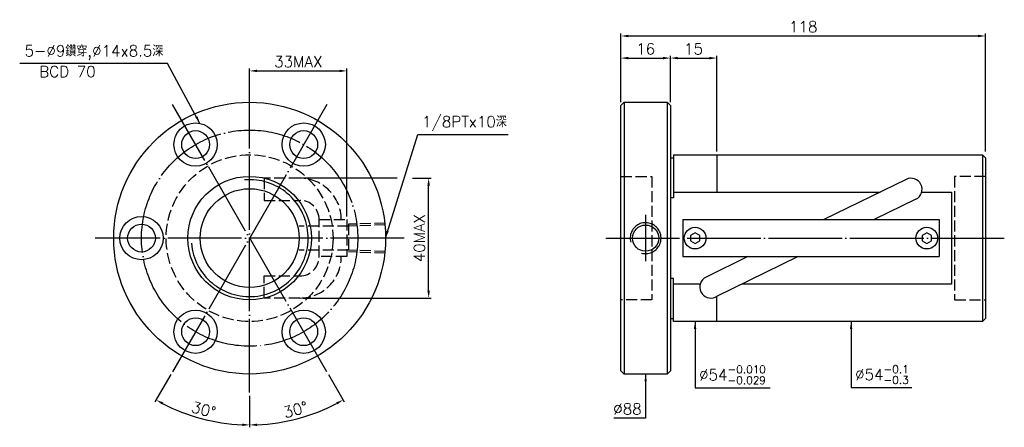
# Model space of a CAD drawing. Header units: millimetres. Extents: x -95 to 224, y 139 to 271.
import ezdxf
from ezdxf.enums import TextEntityAlignment as Align

# ---------------------------------------------------------------- set-up
doc = ezdxf.new("R2010")
doc.units = ezdxf.units.MM
doc.header["$LTSCALE"] = 1.192405
for name, pattern in [('CENTER', [22, 20, -1, 0, -1]), ('DASHED', [4, 3, -1]), ('THIN', [200000, 200000, 0])]:
    doc.linetypes.add(name, pattern=pattern)
for name, color, linetype in [('NT', 7, 'Continuous'), ('NT-DIM', 2, 'Continuous'), ('SH', 7, 'Continuous')]:
    doc.layers.add(name, color=color, linetype=linetype)
doc.styles.get("Standard").update_dxf_attribs({"font": 'simplex.shx', "bigfont": 'chineset.shx'})
doc.dimstyles.new('ISO-25', dxfattribs={"dimscale": 1.192405, "dimtxt": 3, "dimasz": 2, "dimexe": 0.646, "dimexo": 0.862, "dimgap": 1, "dimtad": 1, "dimdec": 3, "dimdsep": 46, "dimtxsty": 'Standard', "dimcen": 1.5, "dimclrd": 256, "dimclre": 256, "dimclrt": 256, "dimazin": 2, "dimtfac": 1, "dimtdec": 3, "dimtmove": 0, "dimatfit": 3, "dimfxl": 0, "dimtolj": 1, "dimlwd": -1, "dimlwe": -1, "dimarcsym": 0})

# ---------------------------------------------------------------- blocks, each defined once
blk = doc.blocks.new('*D12')
at = {"layer": 'Defpoints', "color": 0}
for p in [(218, 265.46), (100, 243), (218, 227)]:
    blk.add_point(p, dxfattribs=at)
at = {"layer": 'NT-DIM'}
for p, q in [((100, 244.03), (100, 266.23)), ((102.38, 265.46), (215.62, 265.46)), ((218, 228.03), (218, 266.23))]:
    blk.add_line(p, q, dxfattribs=at)
for points in [[(102.38, 265.86), (102.38, 265.07), (100, 265.46)], [(215.62, 265.86), (215.62, 265.07), (218, 265.46)]]:
    blk.add_solid(points, dxfattribs=at)
at = {"layer": 'NT-DIM', "insert": (159, 268.44), "char_height": 3.577, "attachment_point": 5}
blk.add_mtext('\\A1;118', dxfattribs=at)
blk = doc.blocks.new('*D14')
at = {"layer": 'Defpoints', "color": 0}
for p in [(116, 258.31), (100, 244), (116, 244)]:
    blk.add_point(p, dxfattribs=at)
at = {"layer": 'NT-DIM'}
for p, q in [((100, 245.03), (100, 259.08)), ((102.38, 258.31), (113.62, 258.31)), ((116, 245.03), (116, 259.08))]:
    blk.add_line(p, q, dxfattribs=at)
for points in [[(102.38, 258.71), (102.38, 257.91), (100, 258.31)], [(113.62, 258.71), (113.62, 257.91), (116, 258.31)]]:
    blk.add_solid(points, dxfattribs=at)
at = {"layer": 'NT-DIM', "insert": (108, 261.29), "char_height": 3.577, "attachment_point": 5}
blk.add_mtext('\\A1;16', dxfattribs=at)
blk = doc.blocks.new('*D16')
at = {"layer": 'Defpoints', "color": 0}
for p in [(11.33, 254.15), (-20.17, 247), (11.33, 206)]:
    blk.add_point(p, dxfattribs=at)
at = {"layer": 'NT-DIM'}
for p, q in [((-20.17, 248.03), (-20.17, 254.92)), ((-17.78, 254.15), (8.95, 254.15)), ((11.33, 207.03), (11.33, 254.92))]:
    blk.add_line(p, q, dxfattribs=at)
for points in [[(-17.78, 254.55), (-17.78, 253.76), (-20.17, 254.15)], [(8.95, 254.55), (8.95, 253.76), (11.33, 254.15)]]:
    blk.add_solid(points, dxfattribs=at)
at = {"layer": 'NT-DIM', "insert": (-4.42, 257.14), "char_height": 3.577, "attachment_point": 5}
blk.add_mtext('\\A1;33MAX', dxfattribs=at)
blk = doc.blocks.new('*D17')
at = {"layer": 'Defpoints', "color": 0}
for p in [(-3.91, 219.4), (37.77, 219.4), (-3.91, 180.6)]:
    blk.add_point(p, dxfattribs=at)
at = {"layer": 'NT-DIM'}
for p, q in [((37.77, 182.98), (37.77, 217.02)), ((-2.88, 180.6), (38.54, 180.6))]:
    blk.add_line(p, q, dxfattribs=at)
for points in [[(37.37, 217.02), (38.16, 217.02), (37.77, 219.4)], [(37.37, 182.98), (38.16, 182.98), (37.77, 180.6)]]:
    blk.add_solid(points, dxfattribs=at)
at = {"layer": 'NT-DIM', "insert": (34.79, 200), "char_height": 3.577, "attachment_point": 5, "rotation": 90}
blk.add_mtext('\\A1;40MAX', dxfattribs=at)
blk = doc.blocks.new('*D37')
at = {"layer": 'Defpoints', "color": 0, "linetype": 'Continuous'}
for p in [(-20.17, 250), (-45.17, 243.3), (4.83, 156.7), (-20.17, 150), (-9.66, 140.43)]:
    blk.add_point(p, dxfattribs=at)
at = {"layer": 'NT-DIM', "linetype": 'Continuous'}
for p, q in [((5.35, 155.81), (10.47, 146.94)), ((-20.17, 148.97), (-20.17, 138.74))]:
    blk.add_line(p, q, dxfattribs=at)
blk.add_arc((-20.17, 200), 60.49, 272.2589, 297.7411, dxfattribs=at)
for points in [[(7.8, 146.81), (8.18, 146.11), (10.08, 147.61)], [(-17.77, 139.16), (-17.79, 139.95), (-20.17, 139.51)]]:
    blk.add_solid(points, dxfattribs=at)
at = {"layer": 'NT-DIM', "linetype": 'Continuous', "insert": (-5.28, 144.45), "char_height": 3.577, "attachment_point": 5, "rotation": 15}
blk.add_mtext('\\A1;30°', dxfattribs=at)
blk = doc.blocks.new('*D38')
at = {"layer": 'Defpoints', "color": 0, "linetype": 'Continuous'}
for p in [(-20.17, 250), (4.83, 243.3), (-45.17, 156.7), (-20.17, 150), (-40.86, 143.16)]:
    blk.add_point(p, dxfattribs=at)
at = {"layer": 'NT-DIM', "linetype": 'Continuous'}
for p, q in [((-45.68, 155.81), (-50.8, 146.94)), ((-20.17, 148.97), (-20.17, 138.74))]:
    blk.add_line(p, q, dxfattribs=at)
blk.add_arc((-20.17, 200), 60.49, 242.2589, 267.7411, dxfattribs=at)
for points in [[(-48.52, 146.11), (-48.13, 146.81), (-50.41, 147.61)], [(-22.54, 139.95), (-22.56, 139.16), (-20.17, 139.51)]]:
    blk.add_solid(points, dxfattribs=at)
at = {"layer": 'NT-DIM', "linetype": 'Continuous', "insert": (-35.05, 144.45), "char_height": 3.577, "attachment_point": 5, "rotation": 345}
blk.add_mtext('\\A1;30°', dxfattribs=at)
blk = doc.blocks.new('*D75')
at = {"layer": 'Defpoints', "color": 0}
for p in [(131, 258.31), (116, 243), (131, 227)]:
    blk.add_point(p, dxfattribs=at)
at = {"layer": 'NT-DIM'}
for p, q in [((116, 244.03), (116, 259.08)), ((118.38, 258.31), (128.62, 258.31)), ((131, 228.03), (131, 259.08))]:
    blk.add_line(p, q, dxfattribs=at)
for points in [[(118.38, 258.71), (118.38, 257.91), (116, 258.31)], [(128.62, 258.71), (128.62, 257.91), (131, 258.31)]]:
    blk.add_solid(points, dxfattribs=at)
at = {"layer": 'NT-DIM', "insert": (123.5, 261.29), "char_height": 3.577, "attachment_point": 5}
blk.add_mtext('\\A1;15', dxfattribs=at)

msp = doc.modelspace()

# ---------------------------------------------------------------- linework, layer by layer
at = {"layer": 'NT', "color": 3, "linetype": 'CENTER'}
for p, q in [((-20.1664, 150), (-20.1664, 250)), ((4.8336, 243.3013), (-45.1664, 156.6987)), ((4.8336, 156.6987), (-45.1664, 243.3013)), ((29.8336, 200), (-70.1664, 200))]:
    msp.add_line(p, q, dxfattribs=at)
at = {"layer": 'NT', "color": 7, "linetype": 'Continuous'}
for p, q in [((100, 243), (101, 244)), ((100, 157), (100, 243)), ((101, 244), (115, 244)), ((101, 244), (101, 156)), ((115, 244), (116, 243)), ((115, 244), (115, 156)), ((116, 243), (116, 157)), ((117, 227), (117, 213.0288)), ((117, 227), (217, 227)), ((131, 227), (131, 214.9248)), ((217, 227), (217, 173)), ((217, 227), (218, 226)), ((116, 226), (117, 226)), ((218, 226), (218, 174)), ((192.324, 219.0369), (165.628, 206)), ((117, 213.0288), (116, 213.0288)), ((195.466, 212.6031), (181.9446, 206)), ((120, 206), (203, 206)), ((120, 206), (120, 194)), ((203, 206), (203, 194)), ((120, 194), (203, 194)), ((141.0554, 194), (127.534, 187.3969)), ((157.372, 194), (130.676, 180.9631)), ((117, 186.9712), (116, 186.9712)), ((117, 173), (117, 186.9712)), ((131, 173), (131, 181.1213)), ((116, 174), (117, 174)), ((217, 173), (117, 173)), ((218, 174), (217, 173)), ((101, 156), (100, 157)), ((116, 157), (115, 156)), ((115, 156), (101, 156))]:
    msp.add_line(p, q, dxfattribs=at)
at = {"layer": 'NT', "color": 1, "linetype": 'DASHED'}
for p, q in [((100, 220), (110, 220)), ((110, 220), (110, 180)), ((218, 220), (208, 220)), ((208, 220), (208, 180)), ((110, 180), (100, 180)), ((208, 180), (218, 180))]:
    msp.add_line(p, q, dxfattribs=at)
for points in [[(-3.907, 219.4005), (-15.4802, 219.4005), (-15.4802, 212.2405), (-3.907, 212.2405)], [(2.3336, 206), (11.3336, 206), (11.3336, 194), (2.3336, 194), (2.3336, 206)], [(-3.907, 180.5995), (-15.4802, 180.5995), (-15.4802, 187.7595), (-3.907, 187.7595)]]:
    msp.add_lwpolyline(points, dxfattribs=at)
at = {"layer": 'NT', "color": 7, "linetype": 'Continuous'}
for points in [[(117, 214.9248), (183.9036, 214.9248)], [(197.3613, 214.9248), (207, 214.9248), (207, 185.0752), (139.0964, 185.0752)], [(125.6387, 185.0752), (117, 185.0752)]]:
    msp.add_lwpolyline(points, dxfattribs=at)
for points in [[(124, 201.7321), (122.5, 200.866), (122.5, 199.134), (124, 198.2679), (125.5, 199.134), (125.5, 200.866)], [(199, 201.7321), (197.5, 200.866), (197.5, 199.134), (199, 198.2679), (200.5, 199.134), (200.5, 200.866)]]:
    msp.add_lwpolyline(points, close=True, dxfattribs=at)
for centre, radius in [((-20.1664, 200), 44), ((-37.6664, 230.3109), 7), ((-2.6664, 230.3109), 7), ((-37.6664, 230.3109), 4.5), ((-2.6664, 230.3109), 4.5), ((-20.1664, 200), 20), ((-20.1664, 200), 16), ((-55.1664, 200), 7), ((-55.1664, 200), 4.5), ((124, 200), 3.5), ((199, 200), 3.5), ((-37.6664, 169.6891), 7), ((-2.6664, 169.6891), 7), ((-37.6664, 169.6891), 4.5), ((-2.6664, 169.6891), 4.5)]:
    msp.add_circle(centre, radius, dxfattribs=at)
at = {"layer": 'NT', "color": 3, "linetype": 'CENTER'}
msp.add_circle((-20.1664, 200), 35, dxfattribs=at)
at = {"layer": 'NT', "color": 1, "linetype": 'DASHED'}
msp.add_circle((-20.1664, 200), 27, dxfattribs=at)
at = {"layer": 'NT', "color": 5, "linetype": 'THIN'}
msp.add_arc((-20.1664, 200), 18.934, 185, 95, dxfattribs=at)
at = {"layer": 'NT', "color": 1, "linetype": 'DASHED'}
for centre, radius, start, end in [((-3.907, 206), 13.4005, 0, 90), ((-3.907, 206), 6.2405, 0, 90), ((-3.907, 194), 13.4005, 270, 0), ((-3.907, 194), 6.2405, 270, 0)]:
    msp.add_arc(centre, radius, start, end, dxfattribs=at)
at = {"layer": 'NT', "color": 7, "linetype": 'Continuous'}
for centre, start, end in [((193.895, 215.82), 296.02843, 116.02843), ((129.105, 184.18), 116.02843, 296.02843)]:
    msp.add_arc(centre, 3.58, start, end, dxfattribs=at)
at = {"layer": 'NT-DIM'}
for p, q in [((27.6023, 219.401), (-2.8796, 219.401)), ((32.5759, 219.401), (38.5364, 219.401))]:
    msp.add_line(p, q, dxfattribs=at)
at = {"layer": 'NT-DIM', "color": 7, "linetype": 'Continuous'}
msp.add_circle((108, 200), 4.25, dxfattribs=at)
at = {"layer": 'NT-DIM', "color": 5, "linetype": 'THIN'}
msp.add_arc((108, 200), 5, 255, 195, dxfattribs=at)
at = {"layer": 'SH', "color": 3, "linetype": 'CENTER'}
for p, q in [((108, 207.5), (108, 192.5)), ((95.1381, 200), (224.0813, 200)), ((100.5, 200), (115.5, 200))]:
    msp.add_line(p, q, dxfattribs=at)
at = {"layer": 'SH', "color": 1, "linetype": 'DASHED'}
for p, q in [((23.8336, 204.864), (11.8394, 204.4892)), ((11.8394, 204.4892), (11.8394, 195.5108)), ((23.8336, 204.283), (11.8394, 203.9082)), ((11.8394, 203.9082), (-4.1606, 203.9082)), ((11.8394, 196.0918), (-4.1606, 196.0918)), ((23.8336, 195.717), (11.8394, 196.0918)), ((23.8336, 195.136), (11.8394, 195.5108))]:
    msp.add_line(p, q, dxfattribs=at)

# ---------------------------------------------------------------- texts
at = {"layer": 'NT-DIM'}
msp.add_text('BCD 70', height=3.57722, dxfattribs=at).set_placement((-79.1337, 255.7159), align=Align.TOP_CENTER)
for s, insert, char_height, attachment_point in [('5-%%C9鑽穿,%%C14x8.5深', (-48.0858, 257.7716), 3.577215, 9), ('\\A1;1/8PTx10深', (35.6077, 234.7328), 3.577215, 7), ('\\A1;%%C54{\\H0.7x;\\S-0.010^ -0.029;}', (125.2924, 152.7291), 3.577215, 7), ('\\A1;%%C54{\\H0.7x;\\S-0.1^ -0.3;}', (175.7924, 152.8079), 3.577215, 7), ('\\A1;%%c88', (106.7076, 142.8835), 3.57722, 9)]:
    msp.add_mtext(s, dxfattribs=dict(at, insert=insert, char_height=char_height, attachment_point=attachment_point))

# ---------------------------------------------------------------- dimensions: what is measured, and where the dimension line sits
for base, p1, p2, picture, middle in [((218, 265.4633), (100, 243), (218, 227), '*D12', (159, 268.4443)), ((116, 258.3089), (100, 244), (116, 244), '*D14', (108, 261.2899)), ((131, 258.3089), (116, 243), (131, 227), '*D75', (123.5, 261.2899))]:
    dim = msp.add_linear_dim(base=base, p1=p1, p2=p2, dimstyle='ISO-25', dxfattribs=at)
    dim.commit()
    dim.dimension.update_dxf_attribs({"geometry": picture, "text_midpoint": middle})
dim = msp.add_linear_dim(base=(11.3336, 254.1544), p1=(-20.1664, 247), p2=(11.3336, 206), text='33MAX', dimstyle='ISO-25', dxfattribs=at)
dim.commit()
dim.dimension.update_dxf_attribs({"geometry": '*D16', "text_midpoint": (-4.4164, 257.1354)})
at = {"layer": 'NT-DIM', "color": 7, "linetype": 'Continuous'}
for base, line2, picture, middle in [((-40.8562, 143.1552), ((-45.1664, 156.6987), (4.8336, 243.3013)), '*D38', (-35.0516, 144.4477)), ((-9.6619, 140.4261), ((4.8336, 156.6987), (-45.1664, 243.3013)), '*D37', (-5.2812, 144.4477))]:
    dim = msp.add_angular_dim_2l(base=base, line1=((-20.1664, 150), (-20.1664, 250)), line2=line2, dimstyle='ISO-25', dxfattribs=at)
    dim.commit()
    dim.dimension.update_dxf_attribs({"geometry": picture, "text_midpoint": middle})
at = {"layer": 'NT-DIM'}
dim = msp.add_linear_dim(base=(37.7661, 219.401), p1=(-3.9074, 180.599), p2=(-3.9074, 219.401), angle=90, text='40MAX', dimstyle='ISO-25', override={"dimse2": 1}, dxfattribs=at)
dim.commit()
dim.dimension.update_dxf_attribs({"geometry": '*D17', "text_midpoint": (34.7851, 200)})

# ---------------------------------------------------------------- leaders
at = {"layer": 'NT-DIM', "annotation_type": 0, "has_hookline": 1}
for points, hookline_direction, text_width in [([(-36.2435, 237.1647), (-46.7934, 256.5792), (-46.8934, 256.5792)], 1, 46.5038), ([(23.7967, 200), (34.3154, 233.5361), (34.4153, 233.5404)], 0, 27.9363), ([(124, 173), (124, 151.5367), (124.1, 151.5367)], 0, 23.0475), ([(174.5, 173), (174.5, 151.6155), (174.6, 151.6155)], 0, 18.3971), ([(108, 156), (108, 141.6911), (107.9, 141.6911)], 1, 9.0282)]:
    msp.add_leader(points, dimstyle='ISO-25', dxfattribs=dict(at, hookline_direction=hookline_direction, text_width=text_width))

doc.saveas('drawing.dxf')
